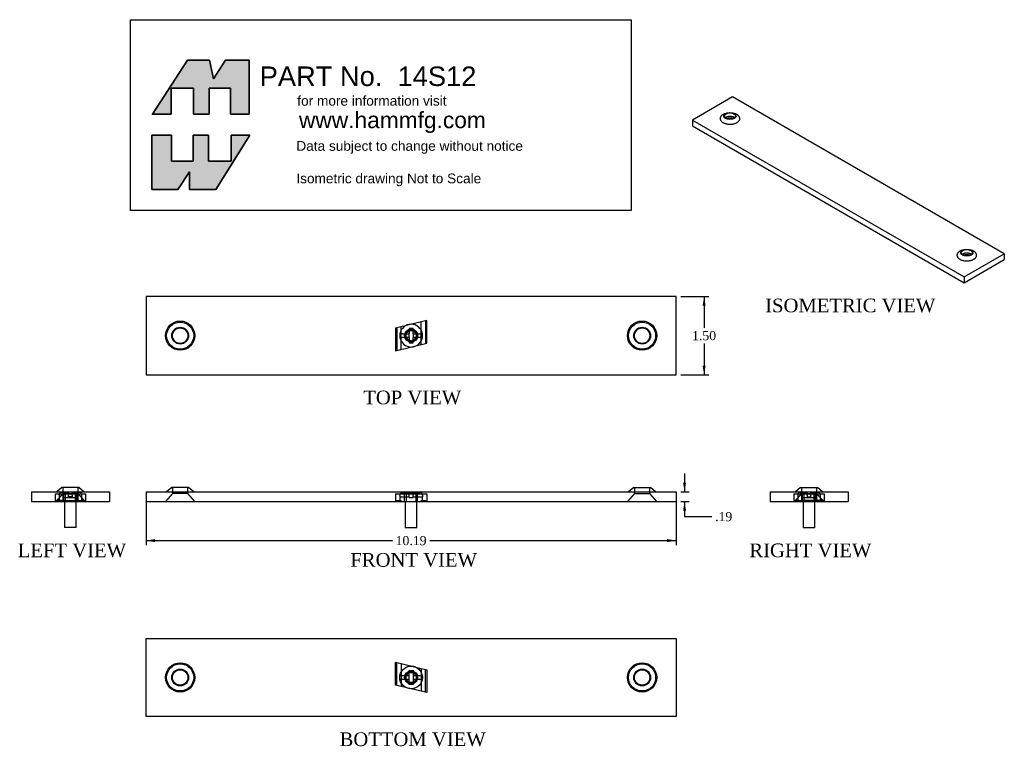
# Model space of a CAD drawing. Header units: inches. Extents: x 2 to 77.7, y 5.5 to 61.4.
import ezdxf
from ezdxf.enums import TextEntityAlignment as Align
from ezdxf.lldxf.tags import DXFTag

# ---------------------------------------------------------------- set-up
doc = ezdxf.new("R2010")
doc.units = ezdxf.units.IN
doc.header["$MEASUREMENT"] = 0
doc.layers.get('0').update_dxf_attribs({"linetype": 'CONTINUOUS'})
for name, color, linetype in [('COM55734-3', 7, 'CONTINUOUS'), ('DEFAULT', 7, 'CONTINUOUS'), ('NTS16697', 7, 'CONTINUOUS'), ('SCS19061', 7, 'CONTINUOUS')]:
    doc.layers.add(name, color=color, linetype=linetype)
doc.styles.add('SEACAD_ARIAL_TTF', font='arial.ttf')
doc.styles.add('SEACAD_TIMES_TTF', font='times.ttf')
tags = doc.linetypes.add('HIDDEN2', pattern=[0.1875, 0.125, -0.0625]).pattern_tags.tags
tags[6:7] = [DXFTag(74, 4), DXFTag(75, 0), DXFTag(340, '0'), DXFTag(46, 0.0), DXFTag(50, 0.0), DXFTag(44, 0.0), DXFTag(45, 0.0)]
tags[4:5] = [DXFTag(74, 4), DXFTag(75, 0), DXFTag(340, '0'), DXFTag(46, 0.0), DXFTag(50, 0.0), DXFTag(44, 0.0), DXFTag(45, 0.0)]

# ---------------------------------------------------------------- blocks, each defined once
blk = doc.blocks.new('GDIMGGROUP')
at = {"layer": 'DEFAULT', "linetype": 'Continuous'}
for points in [[(53.248, 25.787), (53.015, 25.787), (53.132, 25.087)], [(53.248, 23.635), (53.132, 24.335), (53.015, 23.635)]]:
    blk.add_hatch(color=7, dxfattribs=at).paths.add_polyline_path(points)
at = {"layer": 'DEFAULT', "color": 7, "linetype": 'Continuous'}
for p, q in [((53.132, 26.487), (53.132, 25.087)), ((52.844, 25.087), (53.482, 25.087)), ((52.844, 24.335), (53.482, 24.335)), ((53.132, 24.335), (53.132, 23.179)), ((53.132, 23.179), (55.232, 23.179))]:
    blk.add_line(p, q, dxfattribs=at)
at = {"layer": 'DEFAULT', "color": 7, "linetype": 'Continuous', "style": 'SEACAD_TIMES_TTF'}
blk.add_text('.19', height=0.7, dxfattribs=at).set_placement((55.477, 23.529), align=Align.TOP_LEFT)
blk = doc.blocks.new('GDIMGGROUP1')
at = {"layer": 'DEFAULT', "linetype": 'Continuous'}
for points in [[(12.446, 21.218), (12.446, 21.452), (11.746, 21.335)], [(51.794, 21.218), (52.494, 21.335), (51.794, 21.452)]]:
    blk.add_hatch(color=7, dxfattribs=at).paths.add_polyline_path(points)
at = {"layer": 'DEFAULT', "color": 7, "linetype": 'Continuous'}
for p, q in [((11.746, 24.361), (11.746, 20.985)), ((52.494, 24.361), (52.494, 20.985)), ((11.746, 21.335), (30.681, 21.335)), ((33.559, 21.335), (52.494, 21.335))]:
    blk.add_line(p, q, dxfattribs=at)
at = {"layer": 'DEFAULT', "color": 7, "linetype": 'Continuous', "style": 'SEACAD_TIMES_TTF'}
blk.add_text('10.19', height=0.7, dxfattribs=at).set_placement((30.926, 21.685), align=Align.TOP_LEFT)
blk = doc.blocks.new('GDIMGGROUP2')
at = {"layer": 'DEFAULT', "linetype": 'Continuous'}
for points in [[(54.752, 39.39), (54.636, 40.09), (54.519, 39.39)], [(54.752, 34.79), (54.519, 34.79), (54.636, 34.09)]]:
    blk.add_hatch(color=7, dxfattribs=at).paths.add_polyline_path(points)
at = {"layer": 'DEFAULT', "color": 7, "linetype": 'Continuous'}
for p, q in [((52.844, 40.09), (54.986, 40.09)), ((54.636, 40.09), (54.636, 37.685)), ((54.636, 36.495), (54.636, 34.09)), ((52.844, 34.09), (54.986, 34.09))]:
    blk.add_line(p, q, dxfattribs=at)
at = {"layer": 'DEFAULT', "color": 7, "linetype": 'Continuous', "style": 'SEACAD_TIMES_TTF'}
blk.add_text('1.50', height=0.7, dxfattribs=at).set_placement((53.707, 37.44), align=Align.TOP_LEFT)

msp = doc.modelspace()

# ---------------------------------------------------------------- hatches: boundary and pattern name
at = {"layer": 'DEFAULT', "linetype": 'Continuous'}
for points in [[(16.618, 58.277), (14.926, 58.277), (12.255, 54.121), (13.684, 54.121), (13.684, 56.113), (15.397, 56.113), (15.397, 54.121), (16.597, 54.121), (16.597, 56.113), (18.246, 56.113), (18.246, 54.121), (19.681, 54.121), (19.681, 58.277), (17.861, 58.277), (16.918, 56.842)], [(15.355, 50.502), (13.705, 50.502), (13.705, 52.494), (12.185, 52.494), (12.185, 48.338), (14.198, 48.338), (15.098, 49.688), (15.098, 48.338), (17.111, 48.338), (19.724, 52.494), (18.289, 52.494), (18.289, 50.502), (16.554, 50.502), (16.554, 52.494), (15.355, 52.494)]]:
    msp.add_hatch(color=7, dxfattribs=at).paths.add_polyline_path(points)

# ---------------------------------------------------------------- linework, layer by layer
at = {"layer": 'COM55734-3', "color": 7, "linetype": 'Continuous'}
for p, q in [((56.815, 55.443), (53.739, 53.667)), ((77.704, 43.382), (56.815, 55.443)), ((56.369, 54.201), (56.216, 54.145)), ((57.028, 54.145), (56.876, 54.201)), ((53.739, 53.667), (74.629, 41.606)), ((53.739, 53.667), (53.739, 53.222)), ((53.739, 53.222), (74.629, 41.161)), ((74.568, 43.694), (74.415, 43.638)), ((74.629, 41.606), (77.704, 43.382)), ((75.227, 43.638), (75.075, 43.694)), ((77.704, 43.382), (77.704, 42.937)), ((74.629, 41.161), (77.704, 42.937)), ((74.629, 41.606), (74.629, 41.161)), ((52.494, 40.09), (11.746, 40.09)), ((11.746, 40.09), (11.746, 34.09)), ((52.494, 34.09), (52.494, 40.09)), ((11.746, 34.09), (52.494, 34.09)), ((2.935, 25.087), (8.935, 25.087)), ((2.935, 25.087), (2.935, 24.335)), ((5.286, 25.415), (4.895, 25.087)), ((6.584, 25.415), (5.286, 25.415)), ((6.975, 25.087), (6.584, 25.415)), ((8.935, 25.087), (8.935, 24.335)), ((11.746, 25.087), (52.494, 25.087)), ((11.746, 25.087), (11.746, 24.335)), ((13.721, 25.415), (13.33, 25.087)), ((15.019, 25.415), (13.721, 25.415)), ((15.41, 25.087), (15.019, 25.415)), ((49.221, 25.415), (48.83, 25.087)), ((49.221, 25.415), (50.519, 25.415)), ((50.91, 25.087), (50.519, 25.415)), ((52.494, 25.087), (52.494, 24.335)), ((59.7, 25.087), (65.7, 25.087)), ((59.7, 25.087), (59.7, 24.335)), ((62.051, 25.415), (61.66, 25.087)), ((62.051, 25.415), (63.349, 25.415)), ((63.74, 25.087), (63.349, 25.415)), ((65.7, 25.087), (65.7, 24.335)), ((2.935, 24.335), (8.935, 24.335)), ((11.746, 24.335), (52.494, 24.335)), ((59.7, 24.335), (65.7, 24.335)), ((11.746, 13.814), (52.494, 13.814)), ((11.746, 7.814), (11.746, 13.814)), ((52.494, 13.814), (52.494, 7.814)), ((52.494, 7.814), (11.746, 7.814))]:
    msp.add_line(p, q, dxfattribs=at)
at = {"layer": 'COM55734-3', "color": 7, "linetype": 'HIDDEN2'}
for p, q in [((5.343, 25.415), (5.343, 24.947)), ((6.527, 24.947), (6.527, 25.415)), ((13.778, 25.415), (13.778, 24.947)), ((14.962, 24.947), (14.962, 25.415)), ((49.278, 25.415), (49.278, 24.947)), ((50.462, 24.947), (50.462, 25.415)), ((62.108, 25.415), (62.108, 24.947)), ((63.292, 24.947), (63.292, 25.415)), ((5.343, 24.947), (4.811, 24.335)), ((5.343, 24.947), (6.527, 24.947)), ((7.059, 24.335), (6.527, 24.947)), ((13.778, 24.947), (13.246, 24.335)), ((14.962, 24.947), (13.778, 24.947)), ((15.494, 24.335), (14.962, 24.947)), ((49.278, 24.947), (48.746, 24.335)), ((49.278, 24.947), (50.462, 24.947)), ((50.994, 24.335), (50.462, 24.947)), ((62.108, 24.947), (61.576, 24.335)), ((62.108, 24.947), (63.292, 24.947)), ((63.824, 24.335), (63.292, 24.947))]:
    msp.add_line(p, q, dxfattribs=at)
for centre, radius in [((14.37, 37.09), 1.124), ((49.87, 37.09), 1.124), ((14.37, 10.814), 1.04), ((14.37, 10.814), 0.649), ((49.87, 10.814), 1.04), ((49.87, 10.814), 0.649)]:
    msp.add_circle(centre, radius, dxfattribs=at)
at = {"layer": 'COM55734-3', "color": 7, "linetype": 'Continuous'}
for centre, radius in [((14.37, 37.09), 1.04), ((49.87, 37.09), 1.04), ((14.37, 37.09), 0.649), ((14.37, 37.09), 0.592), ((49.87, 37.09), 0.649), ((49.87, 37.09), 0.592), ((14.37, 10.814), 1.124), ((14.37, 10.814), 0.592), ((49.87, 10.814), 1.124), ((49.87, 10.814), 0.592)]:
    msp.add_circle(centre, radius, dxfattribs=at)
for centre, major_axis in [((56.622, 53.972), (0.471, 0)), ((56.622, 53.972), (-0.429, 0)), ((74.821, 43.465), (-0.471, 0)), ((74.821, 43.465), (-0.429, 0))]:
    msp.add_ellipse(centre, major_axis=major_axis, ratio=0.57735, dxfattribs=at)
for points in [[(56.216, 54.145), (55.144, 53.749), (56.26, 53.396), (57.376, 53.043), (57.376, 53.778)], [(74.067, 43.271), (74.067, 42.536), (75.184, 42.889), (76.3, 43.242), (75.227, 43.638)]]:
    msp.add_rational_spline(points, [1, 0.50969466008, 1, 0.50969466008, 1], degree=2, knots=[0, 0, 0, 0.5, 0.5, 1, 1, 1], dxfattribs=at)
for points, weights in [([(56.978, 53.834), (56.622, 54.139), (56.266, 53.834)], [1, 0.559001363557, 1]), ([(56.888, 53.778), (56.622, 53.831), (56.356, 53.778)], [1, 0.945311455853, 1]), ([(57.376, 53.778), (57.376, 54.017), (57.028, 54.145)], [1, 0.877037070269, 1]), ([(74.415, 43.638), (74.067, 43.509), (74.067, 43.271)], [1, 0.877037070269, 1]), ([(75.177, 43.327), (74.821, 43.631), (74.465, 43.327)], [1, 0.559001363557, 1]), ([(75.087, 43.27), (74.821, 43.323), (74.556, 43.27)], [1, 0.945311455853, 1])]:
    msp.add_rational_spline(points, weights, degree=2, dxfattribs=at)
at = {"layer": 'DEFAULT', "color": 7, "linetype": 'Continuous'}
for p, q in [((10.552, 61.38), (49.038, 61.38)), ((10.552, 46.719), (10.552, 61.38)), ((49.038, 61.38), (49.038, 46.719)), ((14.926, 58.277), (12.227, 54.079)), ((16.618, 58.277), (14.926, 58.277)), ((16.918, 56.842), (16.618, 58.277)), ((17.861, 58.277), (16.918, 56.842)), ((19.681, 58.277), (17.861, 58.277)), ((19.681, 54.121), (19.681, 58.277)), ((13.684, 56.113), (15.397, 56.113)), ((13.684, 54.121), (13.684, 56.113)), ((15.397, 56.113), (15.397, 54.121)), ((16.597, 56.113), (18.246, 56.113)), ((16.597, 54.121), (16.597, 56.113)), ((18.246, 56.113), (18.246, 54.121)), ((12.185, 54.121), (13.684, 54.121)), ((15.397, 54.121), (16.597, 54.121)), ((18.246, 54.121), (19.681, 54.121)), ((12.185, 52.494), (13.705, 52.494)), ((12.185, 48.338), (12.185, 52.494)), ((13.705, 52.494), (13.705, 50.502)), ((15.355, 52.494), (16.554, 52.494)), ((15.355, 50.502), (15.355, 52.494)), ((16.554, 52.494), (16.554, 50.502)), ((19.724, 52.494), (17.111, 48.338)), ((18.289, 52.494), (19.724, 52.494)), ((18.289, 50.502), (18.289, 52.494)), ((13.705, 50.502), (15.355, 50.502)), ((16.554, 50.502), (18.289, 50.502)), ((15.098, 49.688), (14.198, 48.338)), ((15.098, 48.338), (15.098, 49.688)), ((14.198, 48.338), (12.185, 48.338)), ((17.111, 48.338), (15.098, 48.338)), ((49.038, 46.719), (10.552, 46.719))]:
    msp.add_line(p, q, dxfattribs=at)
for points in [[(16.618, 58.277), (16.918, 56.842), (17.861, 58.277), (19.681, 58.277), (19.681, 54.121), (18.246, 54.121), (18.246, 56.113), (16.597, 56.113), (16.597, 54.121), (15.397, 54.121), (15.397, 56.113), (13.684, 56.113), (13.684, 54.121), (12.255, 54.121), (14.926, 58.277), (16.618, 58.277)], [(16.618, 58.277), (16.918, 56.842), (17.861, 58.277), (19.681, 58.277), (19.681, 54.121), (18.246, 54.121), (18.246, 56.113), (16.597, 56.113), (16.597, 54.121), (15.397, 54.121), (15.397, 56.113), (13.684, 56.113), (13.684, 54.121), (12.255, 54.121), (14.926, 58.277), (16.618, 58.277)], [(16.618, 58.277), (16.918, 56.842), (17.861, 58.277), (19.681, 58.277), (19.681, 54.121), (18.246, 54.121), (18.246, 56.113), (16.597, 56.113), (16.597, 54.121), (15.397, 54.121), (15.397, 56.113), (13.684, 56.113), (13.684, 54.121), (12.255, 54.121), (14.926, 58.277), (16.618, 58.277)], [(16.618, 58.277), (16.918, 56.842), (17.861, 58.277), (19.681, 58.277), (19.681, 54.121), (18.246, 54.121), (18.246, 56.113), (16.597, 56.113), (16.597, 54.121), (15.397, 54.121), (15.397, 56.113), (13.684, 56.113), (13.684, 54.121), (12.255, 54.121), (14.926, 58.277), (16.618, 58.277)], [(16.618, 58.277), (16.918, 56.842), (17.861, 58.277), (19.681, 58.277), (19.681, 54.121), (18.246, 54.121), (18.246, 56.113), (16.597, 56.113), (16.597, 54.121), (15.397, 54.121), (15.397, 56.113), (13.684, 56.113), (13.684, 54.121), (12.255, 54.121), (14.926, 58.277), (16.618, 58.277)], [(15.355, 50.502), (13.705, 50.502), (13.705, 52.494), (12.185, 52.494), (12.185, 48.338), (14.198, 48.338), (15.098, 49.688), (15.098, 48.338), (17.111, 48.338), (19.724, 52.494), (18.289, 52.494), (18.289, 50.502), (16.554, 50.502), (16.554, 52.494), (15.355, 52.494), (15.355, 50.502)], [(15.355, 50.502), (13.705, 50.502), (13.705, 52.494), (12.185, 52.494), (12.185, 48.338), (14.198, 48.338), (15.098, 49.688), (15.098, 48.338), (17.111, 48.338), (19.724, 52.494), (18.289, 52.494), (18.289, 50.502), (16.554, 50.502), (16.554, 52.494), (15.355, 52.494), (15.355, 50.502)], [(15.355, 50.502), (13.705, 50.502), (13.705, 52.494), (12.185, 52.494), (12.185, 48.338), (14.198, 48.338), (15.098, 49.688), (15.098, 48.338), (17.111, 48.338), (19.724, 52.494), (18.289, 52.494), (18.289, 50.502), (16.554, 50.502), (16.554, 52.494), (15.355, 52.494), (15.355, 50.502)], [(15.355, 50.502), (13.705, 50.502), (13.705, 52.494), (12.185, 52.494), (12.185, 48.338), (14.198, 48.338), (15.098, 49.688), (15.098, 48.338), (17.111, 48.338), (19.724, 52.494), (18.289, 52.494), (18.289, 50.502), (16.554, 50.502), (16.554, 52.494), (15.355, 52.494), (15.355, 50.502)], [(15.355, 50.502), (13.705, 50.502), (13.705, 52.494), (12.185, 52.494), (12.185, 48.338), (14.198, 48.338), (15.098, 49.688), (15.098, 48.338), (17.111, 48.338), (19.724, 52.494), (18.289, 52.494), (18.289, 50.502), (16.554, 50.502), (16.554, 52.494), (15.355, 52.494), (15.355, 50.502)]]:
    msp.add_lwpolyline(points, dxfattribs=at)
for points in [[(16.618, 58.277), (14.926, 58.277), (12.255, 54.121), (13.684, 54.121), (13.684, 56.113), (15.397, 56.113), (15.397, 54.121), (16.597, 54.121), (16.597, 56.113), (18.246, 56.113), (18.246, 54.121), (19.681, 54.121), (19.681, 58.277), (17.861, 58.277), (16.918, 56.842), (16.618, 58.277)], [(15.355, 50.502), (15.355, 52.494), (16.554, 52.494), (16.554, 50.502), (18.289, 50.502), (18.289, 52.494), (19.724, 52.494), (17.111, 48.338), (15.098, 48.338), (15.098, 49.688), (14.198, 48.338), (12.185, 48.338), (12.185, 52.494), (13.705, 52.494), (13.705, 50.502), (15.355, 50.502)]]:
    msp.add_lwpolyline(points, close=True, dxfattribs=at)
at = {"layer": 'NTS16697', "color": 7, "linetype": 'HIDDEN2'}
for p, q in [((33.335, 38.258), (30.905, 37.671)), ((32.895, 36.403), (32.895, 38.152)), ((33.215, 38.229), (33.215, 36.48)), ((33.335, 36.509), (33.335, 38.258)), ((30.905, 37.671), (30.905, 35.923)), ((31.025, 37.7), (31.025, 35.952)), ((31.345, 36.029), (31.345, 37.778)), ((30.905, 35.923), (33.335, 36.509)), ((4.767, 24.927), (5.353, 24.927)), ((4.767, 24.927), (4.767, 24.335)), ((4.796, 24.415), (4.873, 24.415)), ((4.796, 24.335), (4.796, 24.415)), ((4.873, 24.415), (4.873, 24.335)), ((5.247, 24.415), (4.873, 24.415)), ((5.247, 24.415), (5.324, 24.415)), ((5.247, 24.415), (5.247, 24.335)), ((5.324, 24.415), (7.073, 24.415)), ((5.324, 24.335), (5.324, 24.415)), ((5.353, 24.927), (7.102, 24.927)), ((5.353, 24.927), (5.353, 24.335)), ((5.435, 24.335), (5.435, 24.927)), ((5.543, 24.927), (5.543, 24.335)), ((6.327, 24.335), (6.327, 24.927)), ((6.435, 24.335), (6.435, 24.927)), ((6.516, 24.927), (6.516, 24.335)), ((6.545, 24.415), (6.545, 24.335)), ((6.622, 24.335), (6.622, 24.415)), ((6.996, 24.335), (6.996, 24.415)), ((7.073, 24.415), (7.073, 24.335)), ((7.102, 24.927), (7.102, 24.335)), ((30.905, 24.927), (33.335, 24.927)), ((30.905, 24.927), (30.905, 24.335)), ((31.025, 24.415), (31.345, 24.415)), ((31.025, 24.415), (31.025, 24.335)), ((31.345, 24.335), (31.345, 24.415)), ((31.62, 24.335), (31.62, 24.927)), ((31.728, 24.927), (31.728, 24.335)), ((32.512, 24.335), (32.512, 24.927)), ((32.62, 24.335), (32.62, 24.927)), ((32.895, 24.415), (33.215, 24.415)), ((32.895, 24.335), (32.895, 24.415)), ((33.215, 24.415), (33.215, 24.335)), ((33.335, 24.927), (33.335, 24.335)), ((61.532, 24.927), (62.119, 24.927)), ((61.532, 24.927), (61.532, 24.335)), ((61.561, 24.415), (61.639, 24.415)), ((61.561, 24.415), (61.561, 24.335)), ((61.639, 24.335), (61.639, 24.415)), ((61.639, 24.415), (62.013, 24.415)), ((62.013, 24.415), (62.09, 24.415)), ((62.013, 24.335), (62.013, 24.415)), ((62.09, 24.415), (62.09, 24.335)), ((63.838, 24.415), (62.09, 24.415)), ((62.119, 24.927), (63.867, 24.927)), ((62.119, 24.927), (62.119, 24.335)), ((62.2, 24.335), (62.2, 24.927)), ((62.308, 24.927), (62.308, 24.335)), ((63.092, 24.335), (63.092, 24.927)), ((63.2, 24.335), (63.2, 24.927)), ((63.281, 24.927), (63.281, 24.335)), ((63.31, 24.335), (63.31, 24.415)), ((63.387, 24.415), (63.387, 24.335)), ((63.761, 24.415), (63.761, 24.335)), ((63.838, 24.335), (63.838, 24.415)), ((63.867, 24.927), (63.867, 24.335)), ((31.025, 11.952), (31.345, 11.875)), ((32.895, 11.501), (33.215, 11.424)), ((31.345, 10.126), (31.025, 10.203)), ((33.215, 9.675), (32.895, 9.752))]:
    msp.add_line(p, q, dxfattribs=at)
at = {"layer": 'NTS16697', "color": 7, "linetype": 'Continuous'}
for p, q in [((30.905, 11.981), (31.025, 11.952)), ((30.905, 10.232), (30.905, 11.981)), ((31.025, 10.203), (31.025, 11.952)), ((31.345, 11.875), (32.895, 11.501)), ((31.345, 11.875), (31.345, 10.126)), ((32.895, 11.501), (32.895, 9.752)), ((33.215, 11.424), (33.335, 11.395)), ((33.215, 9.675), (33.215, 11.424)), ((33.335, 11.395), (33.335, 9.646)), ((31.025, 10.203), (30.905, 10.232)), ((32.895, 9.752), (31.345, 10.126)), ((33.335, 9.646), (33.215, 9.675))]:
    msp.add_line(p, q, dxfattribs=at)
at = {"layer": 'NTS16697', "color": 7, "linetype": 'HIDDEN2'}
for centre, radius in [((32.12, 37.09), 0.5), ((32.12, 37.09), 0.392), ((32.12, 10.814), 0.5), ((32.12, 10.814), 0.392)]:
    msp.add_circle(centre, radius, dxfattribs=at)
at = {"layer": 'SCS19061', "color": 7, "linetype": 'HIDDEN2'}
for p, q in [((31.46, 37.234), (31.256, 37.234)), ((31.46, 37.234), (31.976, 37.234)), ((32.264, 37.634), (31.976, 37.634)), ((31.976, 37.634), (31.976, 37.234)), ((31.976, 36.946), (31.976, 37.234)), ((32.264, 37.234), (32.264, 37.634)), ((32.264, 37.234), (32.781, 37.234)), ((32.264, 37.234), (32.264, 36.946)), ((32.781, 37.234), (32.984, 37.234)), ((31.256, 36.946), (31.46, 36.946)), ((31.976, 36.946), (31.46, 36.946)), ((31.976, 36.946), (31.976, 36.546)), ((31.976, 36.546), (32.264, 36.546)), ((32.781, 36.946), (32.264, 36.946)), ((32.264, 36.546), (32.264, 36.946)), ((32.984, 36.946), (32.781, 36.946)), ((5.791, 25.039), (5.259, 25.039)), ((5.391, 24.659), (5.391, 25.039)), ((5.791, 25.039), (5.791, 24.839)), ((6.611, 25.039), (6.079, 25.039)), ((6.079, 24.839), (6.079, 25.039)), ((6.479, 24.659), (6.479, 25.039)), ((31.46, 25.039), (32.781, 25.039)), ((31.976, 24.659), (31.976, 25.039)), ((32.264, 24.659), (32.264, 25.039)), ((62.024, 25.039), (62.556, 25.039)), ((62.156, 24.659), (62.156, 25.039)), ((62.556, 24.839), (62.556, 25.039)), ((63.376, 25.039), (62.844, 25.039)), ((62.844, 25.039), (62.844, 24.839)), ((63.244, 24.659), (63.244, 25.039)), ((5.059, 24.839), (5.059, 24.435)), ((5.391, 24.659), (6.479, 24.659)), ((5.791, 24.703), (5.791, 24.839)), ((6.079, 24.703), (5.791, 24.703)), ((6.079, 24.839), (6.079, 24.703)), ((6.811, 24.435), (6.811, 24.839)), ((31.256, 24.703), (31.244, 24.703)), ((31.244, 24.703), (31.244, 24.435)), ((31.256, 24.839), (31.256, 24.703)), ((31.256, 24.703), (31.976, 24.703)), ((31.976, 24.659), (32.264, 24.659)), ((32.264, 24.703), (32.984, 24.703)), ((32.984, 24.839), (32.984, 24.703)), ((32.984, 24.703), (32.996, 24.703)), ((32.996, 24.435), (32.996, 24.703)), ((61.824, 24.839), (61.824, 24.435)), ((62.156, 24.659), (63.244, 24.659)), ((62.556, 24.839), (62.556, 24.703)), ((62.556, 24.703), (62.844, 24.703)), ((62.844, 24.703), (62.844, 24.839)), ((63.576, 24.435), (63.576, 24.839)), ((31.976, 10.27), (31.976, 11.358)), ((31.976, 11.358), (32.264, 11.358)), ((32.264, 11.358), (32.264, 10.27)), ((31.256, 10.958), (31.976, 10.958)), ((31.256, 10.67), (31.976, 10.67)), ((32.264, 10.958), (32.984, 10.958)), ((32.264, 10.67), (32.984, 10.67)), ((32.264, 10.27), (31.976, 10.27))]:
    msp.add_line(p, q, dxfattribs=at)
at = {"layer": 'SCS19061', "color": 7, "linetype": 'Continuous'}
for p, q in [((5.487, 24.335), (5.487, 22.335)), ((6.383, 22.335), (6.383, 24.335)), ((31.672, 24.335), (31.672, 22.335)), ((32.568, 22.335), (32.568, 24.335)), ((62.252, 24.335), (62.252, 22.335)), ((63.148, 22.335), (63.148, 24.335)), ((6.383, 22.335), (5.487, 22.335)), ((31.672, 22.335), (32.568, 22.335)), ((62.252, 22.335), (63.148, 22.335))]:
    msp.add_line(p, q, dxfattribs=at)
at = {"layer": 'SCS19061', "color": 7, "linetype": 'HIDDEN2'}
for centre, radius in [((32.12, 37.09), 0.448), ((32.12, 10.814), 0.876)]:
    msp.add_circle(centre, radius, dxfattribs=at)
at = {"layer": 'SCS19061', "color": 7, "linetype": 'Continuous'}
msp.add_circle((32.12, 10.814), 0.448, dxfattribs=at)
at = {"layer": 'SCS19061', "color": 7, "linetype": 'HIDDEN2'}
for centre, radius, start, end in [((32.12, 37.09), 0.876, 9.46143, 170.53857), ((32.12, 37.09), 0.876, 170.53857, 189.46143), ((32.12, 37.09), 0.876, 350.53857, 9.46143), ((32.12, 37.09), 0.876, 189.46143, 350.53857), ((5.259, 24.839), 0.2, 90, 180), ((6.611, 24.839), 0.2, 0, 90), ((62.024, 24.839), 0.2, 90, 180), ((63.376, 24.839), 0.2, 0, 90), ((5.159, 24.435), 0.1, 180, 270), ((6.711, 24.435), 0.1, 270, 0), ((31.344, 24.435), 0.1, 180, 270), ((32.896, 24.435), 0.1, 270, 0), ((61.924, 24.435), 0.1, 180, 270), ((63.476, 24.435), 0.1, 270, 0)]:
    msp.add_arc(centre, radius, start, end, dxfattribs=at)
for points, knots in [([(31.256, 24.839), (31.256, 24.846), (31.256, 24.854), (31.257, 24.861), (31.259, 24.874), (31.261, 24.887), (31.266, 24.9), (31.272, 24.921), (31.283, 24.942), (31.297, 24.959), (31.31, 24.977), (31.327, 24.993), (31.345, 25.005), (31.364, 25.018), (31.385, 25.027), (31.407, 25.033), (31.424, 25.037), (31.442, 25.039), (31.46, 25.039)], [0, 0, 0, 0, 0.06719, 0.06719, 0.06719, 0.193761, 0.193761, 0.193761, 0.406102, 0.406102, 0.406102, 0.618313, 0.618313, 0.618313, 0.832529, 0.832529, 0.832529, 1, 1, 1, 1]), ([(32.984, 24.839), (32.984, 24.842), (32.984, 24.844), (32.984, 24.847), (32.983, 24.869), (32.978, 24.891), (32.97, 24.912), (32.962, 24.932), (32.951, 24.952), (32.936, 24.968), (32.922, 24.985), (32.904, 25), (32.885, 25.011), (32.865, 25.023), (32.844, 25.031), (32.821, 25.035), (32.808, 25.038), (32.794, 25.039), (32.781, 25.039)], [0, 0, 0, 0, 0.023459, 0.023459, 0.023459, 0.233539, 0.233539, 0.233539, 0.443711, 0.443711, 0.443711, 0.655461, 0.655461, 0.655461, 0.870134, 0.870134, 0.870134, 1, 1, 1, 1])]:
    msp.add_open_spline(points, degree=3, knots=knots, dxfattribs=at)

# ---------------------------------------------------------------- block references
at = {"layer": 'DEFAULT'}
for name in ['GDIMGGROUP2', 'GDIMGGROUP', 'GDIMGGROUP1']:
    msp.add_blockref(name, (0, 0), dxfattribs=at)

# ---------------------------------------------------------------- texts
at = {"color": 2, "linetype": 'Continuous', "style": 'SEACAD_TIMES_TTF'}
for s, p in [('ISOMETRIC VIEW', (59.327, 39.936)), ('TOP VIEW', (28.438, 32.865)), ('LEFT VIEW', (1.891, 21.11)), ('RIGHT VIEW', (58.109, 21.11)), ('FRONT VIEW', (27.448, 20.375)), ('BOTTOM VIEW', (26.621, 6.589))]:
    msp.add_text(s, height=1.05, dxfattribs=at).set_placement(p, align=Align.TOP_LEFT)
at = {"layer": 'DEFAULT', "color": 7, "linetype": 'Continuous', "style": 'SEACAD_ARIAL_TTF'}
for s, height, p in [('PART No.  14S12', 1.5, (20.48, 57.782)), ('for more information visit', 0.75, (23.369, 55.521)), ('www.hammfg.com', 1.25, (23.499, 54.291)), ('Data subject to change without notice', 0.75, (23.298, 52.051)), ('Isometric drawing Not to Scale', 0.75, (23.298, 49.551))]:
    msp.add_text(s, height=height, dxfattribs=at).set_placement(p, align=Align.TOP_LEFT)

doc.saveas('drawing.dxf')
